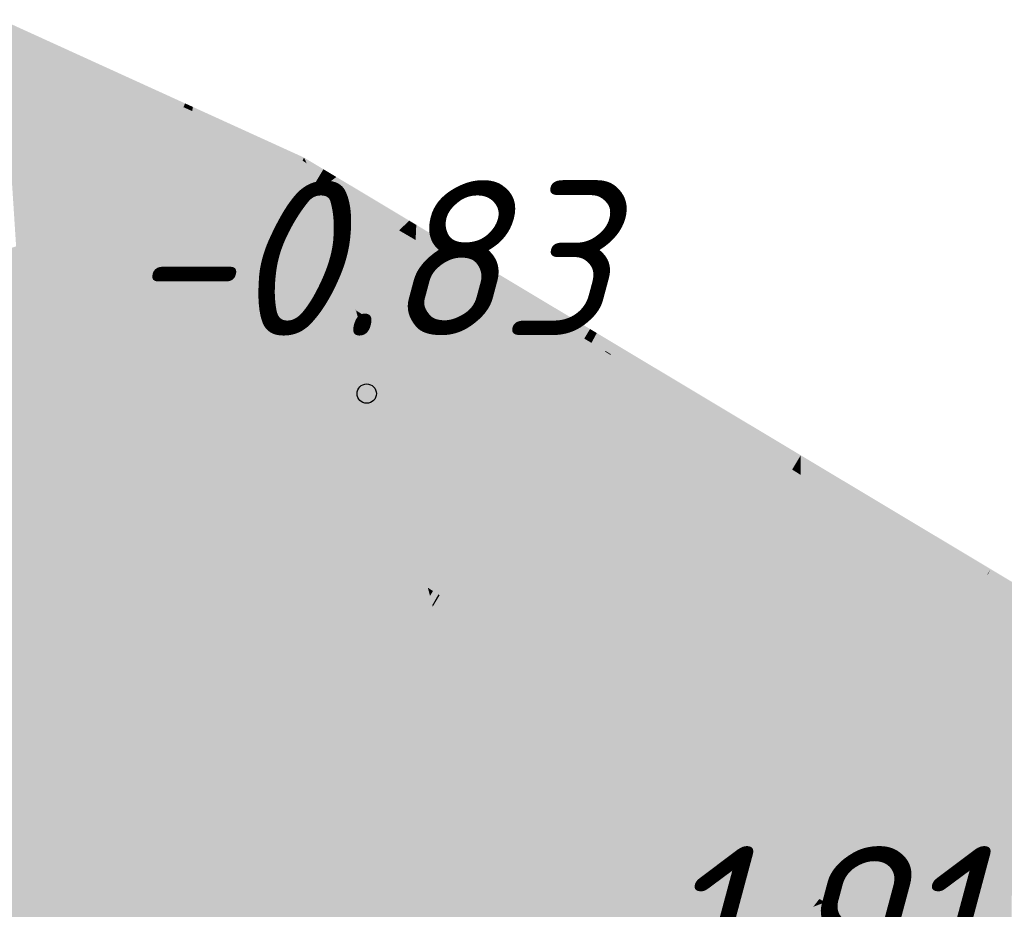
# Model space of a CAD drawing. Header units: metres. Extents: x 30306 to 66711, y 390887 to 402752.
# Tile 52 of 80: x 66176.23 to 66182.58, y 402704.29 to 402710.03. Entities that reach past the tile are written whole.
import ezdxf

# ---------------------------------------------------------------- set-up
doc = ezdxf.new("R2010")
doc.units = ezdxf.units.M
for name, color, linetype in [('GM-C3D-SURFACE-LABELS', 1, 'Continuous'), ('GM-C3D-SURFACE-TIN', 7, 'Continuous'), ('GM-C3D-SURFACE-TIN LABEL', 7, 'Continuous')]:
    doc.layers.add(name, color=color, linetype=linetype)
doc.styles.get("Standard").update_dxf_attribs({"font": 'isocpeur.ttf'})

msp = doc.modelspace()

# ---------------------------------------------------------------- linework, layer by layer
at = {"layer": 'GM-C3D-SURFACE-TIN', "color": 23, "linetype": 'Continuous', "lineweight": -3}
for points in [[(66177.0445, 402709.5771), (66177.2961, 402709.4931), (66176.11, 402710.0337)], [(66177.0445, 402709.5771), (66176.11, 402710.0337), (66176.1125, 402709.9957)], [(66177.2852, 402709.469), (66177.2961, 402709.4931), (66177.0445, 402709.5771)], [(66177.2857, 402709.4687), (66177.2961, 402709.4931), (66177.2852, 402709.469)], [(66177.3251, 402709.451), (66177.2961, 402709.4931), (66177.2857, 402709.4687)], [(66177.3251, 402709.451), (66177.3461, 402709.4703), (66177.2961, 402709.4931)], [(66177.3353, 402709.4465), (66177.3461, 402709.4703), (66177.3251, 402709.451)], [(66177.3418, 402709.4435), (66177.3461, 402709.4703), (66177.3353, 402709.4465)], [(66177.9271, 402709.1806), (66177.3461, 402709.4703), (66177.3418, 402709.4435)], [(66177.9271, 402709.1806), (66178.0638, 402709.1432), (66177.3461, 402709.4703)], [(66178.0537, 402709.1238), (66178.0638, 402709.1432), (66177.9271, 402709.1806)], [(66178.0803, 402709.1068), (66178.0638, 402709.1432), (66178.0537, 402709.1238)], [(66178.0803, 402709.1068), (66178.1889, 402709.0682), (66178.0638, 402709.1432)], [(66178.0803, 402709.1068), (66178.1757, 402709.0461), (66178.1889, 402709.0682)], [(66178.1757, 402709.0461), (66178.2041, 402709.0591), (66178.1889, 402709.0682)], [(66178.1757, 402709.0461), (66178.1868, 402709.0391), (66178.2041, 402709.0591)], [(66178.2007, 402709.0302), (66178.2041, 402709.0591), (66178.1868, 402709.0391)], [(66178.2007, 402709.0302), (66178.2278, 402709.0449), (66178.2041, 402709.0591)], [(66178.2007, 402709.0302), (66178.2176, 402709.0197), (66178.2278, 402709.0449)], [(66178.2176, 402709.0197), (66178.25, 402709.0315), (66178.2278, 402709.0449)], [(66178.2176, 402709.0197), (66178.2332, 402709.01), (66178.25, 402709.0315)], [(66178.2493, 402709.0006), (66178.25, 402709.0315), (66178.2332, 402709.01)], [(66178.2493, 402709.0006), (66178.2724, 402709.0182), (66178.25, 402709.0315)], [(66178.4183, 402708.8939), (66178.2724, 402709.0182), (66178.2493, 402709.0006)], [(66178.4183, 402708.8939), (66178.7427, 402708.7363), (66178.2724, 402709.0182)], [(66178.4183, 402708.8939), (66178.7133, 402708.7078), (66178.7427, 402708.7363)], [(66178.7222, 402708.7021), (66178.7427, 402708.7363), (66178.7133, 402708.7078)], [(66178.7424, 402708.6894), (66178.7427, 402708.7363), (66178.7222, 402708.7021)], [(66178.7424, 402708.6894), (66178.7884, 402708.7089), (66178.7427, 402708.7363)], [(66178.7424, 402708.6894), (66178.7665, 402708.6742), (66178.7884, 402708.7089)], [(66178.7673, 402708.6737), (66178.7884, 402708.7089), (66178.7665, 402708.6742)], [(66178.7863, 402708.6617), (66178.7884, 402708.7089), (66178.7673, 402708.6737)], [(66178.7863, 402708.6617), (66179.9101, 402708.0365), (66178.7884, 402708.7089)], [(66178.7863, 402708.6617), (66179.2144, 402708.3914), (66179.9101, 402708.0365)], [(66179.8735, 402707.9755), (66179.9101, 402708.0365), (66179.2144, 402708.3914)], [(66179.8748, 402707.9747), (66179.9101, 402708.0365), (66179.8735, 402707.9755)], [(66179.8748, 402707.9747), (66179.9537, 402708.0104), (66179.9101, 402708.0365)], [(66179.8748, 402707.9747), (66179.8755, 402707.9742), (66179.9537, 402708.0104)], [(66179.9051, 402707.9555), (66179.9537, 402708.0104), (66179.8755, 402707.9742)], [(66179.9051, 402707.9555), (66179.9167, 402707.9487), (66179.9537, 402708.0104)], [(66179.9167, 402707.9487), (66179.9194, 402707.9471), (66179.9537, 402708.0104)], [(66179.9194, 402707.9471), (66180.0442, 402707.9561), (66179.9537, 402708.0104)], [(66179.9051, 402707.9555), (66179.9165, 402707.9483), (66179.9167, 402707.9487)], [(66179.9165, 402707.9483), (66179.9165, 402707.9483), (66179.9167, 402707.9487)], [(66179.9165, 402707.9483), (66179.9194, 402707.9471), (66179.9167, 402707.9487)], [(66179.9165, 402707.9483), (66179.9191, 402707.9467), (66179.9194, 402707.9471)], [(66179.9191, 402707.9467), (66179.9191, 402707.9467), (66179.9194, 402707.9471)], [(66179.9191, 402707.9467), (66180.0078, 402707.8954), (66179.9194, 402707.9471)], [(66179.9191, 402707.9467), (66180.0057, 402707.892), (66180.0078, 402707.8954)], [(66179.9194, 402707.9471), (66180.0078, 402707.8954), (66180.0442, 402707.9561)], [(66180.0078, 402707.8954), (66180.0438, 402707.8744), (66180.0442, 402707.9561)], [(66180.0438, 402707.8744), (66181.2703, 402707.2212), (66180.0442, 402707.9561)], [(66180.0057, 402707.892), (66180.0057, 402707.892), (66180.0078, 402707.8954)], [(66180.0057, 402707.892), (66180.0438, 402707.8744), (66180.0078, 402707.8954)], [(66180.0057, 402707.892), (66180.041, 402707.8698), (66180.0438, 402707.8744)], [(66180.041, 402707.8698), (66180.0438, 402707.868), (66180.0438, 402707.8744)], [(66180.0438, 402707.868), (66181.2419, 402707.1738), (66180.0438, 402707.8744)], [(66180.0438, 402707.8744), (66181.2419, 402707.1738), (66181.2703, 402707.2212)], [(66180.0438, 402707.868), (66181.215, 402707.129), (66181.2419, 402707.1738)], [(66181.2419, 402707.1738), (66181.2702, 402707.1573), (66181.2703, 402707.2212)], [(66181.2702, 402707.1573), (66182.4964, 402706.4863), (66181.2703, 402707.2212)], [(66181.215, 402707.129), (66181.2702, 402707.1573), (66181.2419, 402707.1738)], [(66181.215, 402707.129), (66181.2421, 402707.1119), (66181.2702, 402707.1573)], [(66181.2701, 402707.0943), (66181.2702, 402707.1573), (66181.2421, 402707.1119)], [(66181.2701, 402707.0943), (66182.476, 402706.4522), (66181.2702, 402707.1573)], [(66181.2702, 402707.1573), (66182.476, 402706.4522), (66182.4964, 402706.4863)], [(66181.2701, 402707.0943), (66182.4243, 402706.366), (66182.476, 402706.4522)], [(66182.4312, 402706.3617), (66182.476, 402706.4522), (66182.4243, 402706.366)], [(66182.4312, 402706.3617), (66182.4787, 402706.4506), (66182.476, 402706.4522)], [(66182.4312, 402706.3617), (66182.4337, 402706.3601), (66182.4787, 402706.4506)], [(66182.435, 402706.3593), (66182.4787, 402706.4506), (66182.4337, 402706.3601)], [(66182.435, 402706.3593), (66182.6395, 402706.3566), (66182.4787, 402706.4506)], [(66182.476, 402706.4522), (66182.4787, 402706.4506), (66182.4964, 402706.4863)], [(66182.4787, 402706.4506), (66182.6589, 402706.3889), (66182.4964, 402706.4863)], [(66182.4787, 402706.4506), (66182.6395, 402706.3566), (66182.6589, 402706.3889)], [(66182.435, 402706.3593), (66182.5845, 402706.2649), (66182.6395, 402706.3566)], [(66182.6444, 402706.2271), (66182.6395, 402706.3566), (66182.5845, 402706.2649)]]:
    msp.add_solid(points, dxfattribs=at)
at = {"layer": 'GM-C3D-SURFACE-TIN', "color": 40, "linetype": 'Continuous', "lineweight": -3}
for points in [[(66176.1196, 402709.8858), (66177.0445, 402709.5771), (66176.1125, 402709.9957)], [(66176.1587, 402709.2833), (66177.2453, 402709.3814), (66176.1196, 402709.8858)], [(66176.1196, 402709.8858), (66177.2453, 402709.3814), (66177.2852, 402709.469)], [(66176.1196, 402709.8858), (66177.2852, 402709.469), (66177.0445, 402709.5771)], [(66177.2453, 402709.3814), (66177.2857, 402709.4687), (66177.2852, 402709.469)], [(66177.2453, 402709.3814), (66177.2478, 402709.3803), (66177.2857, 402709.4687)], [(66177.2478, 402709.3803), (66177.3251, 402709.451), (66177.2857, 402709.4687)], [(66177.2478, 402709.3803), (66177.3353, 402709.4465), (66177.3251, 402709.451)], [(66177.2478, 402709.3803), (66177.2954, 402709.359), (66177.3353, 402709.4465)], [(66177.2954, 402709.359), (66177.3418, 402709.4435), (66177.3353, 402709.4465)], [(66177.2954, 402709.359), (66177.3259, 402709.3453), (66177.3418, 402709.4435)], [(66177.3259, 402709.3453), (66177.9271, 402709.1806), (66177.3418, 402709.4435)], [(66176.1587, 402709.2833), (66177.0235, 402708.8948), (66177.2453, 402709.3814)], [(66177.0235, 402708.8948), (66177.2478, 402709.3803), (66177.2453, 402709.3814)], [(66177.0235, 402708.8948), (66177.0254, 402708.8939), (66177.2478, 402709.3803)], [(66177.037, 402708.8887), (66177.2478, 402709.3803), (66177.0254, 402708.8939)], [(66177.037, 402708.8887), (66177.2954, 402709.359), (66177.2478, 402709.3803)], [(66177.037, 402708.8887), (66177.0736, 402708.8723), (66177.2954, 402709.359)], [(66177.215, 402708.8088), (66177.2954, 402709.359), (66177.0736, 402708.8723)], [(66177.215, 402708.8088), (66177.3259, 402709.3453), (66177.2954, 402709.359)], [(66177.215, 402708.8088), (66177.2375, 402708.7987), (66177.3259, 402709.3453)], [(66177.3292, 402708.7575), (66177.3259, 402709.3453), (66177.2375, 402708.7987)], [(66177.3292, 402708.7575), (66178.0095, 402709.039), (66177.3259, 402709.3453)], [(66177.3259, 402709.3453), (66178.0095, 402709.039), (66178.0537, 402709.1238)], [(66177.3259, 402709.3453), (66178.0537, 402709.1238), (66177.9271, 402709.1806)], [(66178.0095, 402709.039), (66178.0803, 402709.1068), (66178.0537, 402709.1238)], [(66178.0095, 402709.039), (66178.1371, 402708.9818), (66178.0803, 402709.1068)], [(66178.1371, 402708.9818), (66178.1757, 402709.0461), (66178.0803, 402709.1068)], [(66177.3292, 402708.7575), (66177.762, 402708.5631), (66178.0095, 402709.039)], [(66177.8156, 402708.5289), (66178.0095, 402709.039), (66177.762, 402708.5631)], [(66177.8156, 402708.5289), (66178.1371, 402708.9818), (66178.0095, 402709.039)], [(66178.1371, 402708.9818), (66178.1868, 402709.0391), (66178.1757, 402709.0461)], [(66178.1371, 402708.9818), (66178.2007, 402709.0302), (66178.1868, 402709.0391)], [(66178.1371, 402708.9818), (66178.1921, 402708.9572), (66178.2007, 402709.0302)], [(66178.1921, 402708.9572), (66178.2176, 402709.0197), (66178.2007, 402709.0302)], [(66178.1921, 402708.9572), (66178.2332, 402709.01), (66178.2176, 402709.0197)], [(66178.1921, 402708.9572), (66178.2493, 402709.0006), (66178.2332, 402709.01)], [(66178.1921, 402708.9572), (66178.4183, 402708.8939), (66178.2493, 402709.0006)], [(66177.8156, 402708.5289), (66177.8519, 402708.5058), (66178.1371, 402708.9818)], [(66177.8519, 402708.5058), (66178.1921, 402708.9572), (66178.1371, 402708.9818)], [(66177.8519, 402708.5058), (66177.8669, 402708.4962), (66178.1921, 402708.9572)], [(66178.1207, 402708.3343), (66178.1921, 402708.9572), (66177.8669, 402708.4962)], [(66178.1207, 402708.3343), (66178.3483, 402708.3539), (66178.1921, 402708.9572)], [(66178.1921, 402708.9572), (66178.6776, 402708.6732), (66178.4183, 402708.8939)], [(66178.3483, 402708.3539), (66178.6776, 402708.6732), (66178.1921, 402708.9572)], [(66178.6776, 402708.6732), (66178.7133, 402708.7078), (66178.4183, 402708.8939)], [(66178.3483, 402708.3539), (66178.6978, 402708.6614), (66178.6776, 402708.6732)], [(66178.6776, 402708.6732), (66178.7222, 402708.7021), (66178.7133, 402708.7078)], [(66178.6776, 402708.6732), (66178.6978, 402708.6614), (66178.7222, 402708.7021)], [(66178.6978, 402708.6614), (66178.7424, 402708.6894), (66178.7222, 402708.7021)], [(66178.6978, 402708.6614), (66178.7422, 402708.6355), (66178.7424, 402708.6894)], [(66178.7422, 402708.6355), (66178.7665, 402708.6742), (66178.7424, 402708.6894)], [(66178.7422, 402708.6355), (66178.7673, 402708.6737), (66178.7665, 402708.6742)], [(66178.7422, 402708.6355), (66178.7438, 402708.6345), (66178.7673, 402708.6737)], [(66178.7438, 402708.6345), (66178.7863, 402708.6617), (66178.7673, 402708.6737)], [(66178.3981, 402708.1615), (66178.6978, 402708.6614), (66178.3483, 402708.3539)], [(66178.3981, 402708.1615), (66178.7422, 402708.6355), (66178.6978, 402708.6614)], [(66178.3994, 402708.1564), (66178.7422, 402708.6355), (66178.3981, 402708.1615)], [(66178.3994, 402708.1564), (66178.4288, 402708.1379), (66178.7422, 402708.6355)], [(66178.4288, 402708.1379), (66178.7438, 402708.6345), (66178.7422, 402708.6355)], [(66178.4288, 402708.1379), (66178.4289, 402708.1378), (66178.7438, 402708.6345)], [(66178.4289, 402708.1378), (66178.4414, 402708.13), (66178.7438, 402708.6345)], [(66178.4414, 402708.13), (66178.784, 402708.611), (66178.7438, 402708.6345)], [(66178.4414, 402708.13), (66178.4443, 402708.1281), (66178.784, 402708.611)], [(66178.4443, 402708.1281), (66178.7537, 402707.9329), (66178.784, 402708.611)], [(66178.7438, 402708.6345), (66178.784, 402708.611), (66178.7863, 402708.6617)], [(66178.7537, 402707.9329), (66179.8728, 402707.9744), (66178.784, 402708.611)], [(66178.784, 402708.611), (66179.2144, 402708.3914), (66178.7863, 402708.6617)], [(66178.784, 402708.611), (66179.8728, 402707.9744), (66179.8735, 402707.9755)], [(66178.784, 402708.611), (66179.8735, 402707.9755), (66179.2144, 402708.3914)], [(66178.1207, 402708.3343), (66178.2458, 402708.2545), (66178.3483, 402708.3539)], [(66178.3952, 402708.1591), (66178.3483, 402708.3539), (66178.2458, 402708.2545)], [(66178.3952, 402708.1591), (66178.3981, 402708.1615), (66178.3483, 402708.3539)], [(66178.3963, 402708.1584), (66178.3981, 402708.1615), (66178.3952, 402708.1591)], [(66178.3994, 402708.1564), (66178.3981, 402708.1615), (66178.3963, 402708.1584)], [(66178.7537, 402707.9329), (66179.3765, 402707.5399), (66179.8728, 402707.9744)], [(66179.3765, 402707.5399), (66179.5477, 402707.4319), (66179.8728, 402707.9744)], [(66179.5477, 402707.4319), (66179.8742, 402707.9736), (66179.8728, 402707.9744)], [(66179.5477, 402707.4319), (66179.5486, 402707.4314), (66179.8742, 402707.9736)], [(66179.5486, 402707.4314), (66179.5602, 402707.424), (66179.8742, 402707.9736)], [(66179.5602, 402707.424), (66179.9051, 402707.9555), (66179.8742, 402707.9736)], [(66179.8728, 402707.9744), (66179.8748, 402707.9747), (66179.8735, 402707.9755)], [(66179.8728, 402707.9744), (66179.8742, 402707.9736), (66179.8748, 402707.9747)], [(66179.8742, 402707.9736), (66179.8755, 402707.9742), (66179.8748, 402707.9747)], [(66179.8742, 402707.9736), (66179.9051, 402707.9555), (66179.8755, 402707.9742)], [(66179.5602, 402707.424), (66179.9165, 402707.9483), (66179.9051, 402707.9555)], [(66179.5602, 402707.424), (66179.5886, 402707.4061), (66179.9165, 402707.9483)], [(66179.5886, 402707.4061), (66179.5907, 402707.4048), (66179.9165, 402707.9483)], [(66179.5886, 402707.4061), (66179.9165, 402707.9483), (66179.9165, 402707.9483)], [(66179.5907, 402707.4048), (66179.9191, 402707.9467), (66179.9165, 402707.9483)], [(66179.5907, 402707.4048), (66179.5925, 402707.4037), (66179.9191, 402707.9467)], [(66179.5925, 402707.4037), (66179.6168, 402707.3884), (66179.9191, 402707.9467)], [(66179.5925, 402707.4037), (66179.9191, 402707.9467), (66179.9191, 402707.9467)], [(66179.6168, 402707.3884), (66180.0057, 402707.892), (66179.9191, 402707.9467)], [(66179.6168, 402707.3884), (66179.6769, 402707.3504), (66180.0057, 402707.892)], [(66179.6769, 402707.3504), (66179.68, 402707.3485), (66180.0057, 402707.892)], [(66179.6769, 402707.3504), (66180.0057, 402707.892), (66180.0057, 402707.892)], [(66179.68, 402707.3485), (66180.041, 402707.8698), (66180.0057, 402707.892)], [(66179.68, 402707.3485), (66179.7045, 402707.333), (66180.041, 402707.8698)], [(66179.7045, 402707.333), (66180.0438, 402707.868), (66180.041, 402707.8698)], [(66179.7045, 402707.333), (66180.0407, 402707.1209), (66180.0438, 402707.868)], [(66180.0407, 402707.1209), (66181.215, 402707.129), (66180.0438, 402707.868)], [(66180.0407, 402707.1209), (66180.8893, 402706.5855), (66181.215, 402707.129)], [(66180.8893, 402706.5855), (66181.2421, 402707.1119), (66181.215, 402707.129)], [(66180.8893, 402706.5855), (66180.9089, 402706.5731), (66181.2421, 402707.1119)], [(66181.2685, 402706.3462), (66181.2421, 402707.1119), (66180.9089, 402706.5731)], [(66181.2685, 402706.3462), (66181.2701, 402707.0943), (66181.2421, 402707.1119)], [(66181.2685, 402706.3462), (66182.4243, 402706.366), (66181.2701, 402707.0943)], [(66181.2685, 402706.3462), (66182.0986, 402705.8225), (66182.4243, 402706.366)], [(66182.1487, 402705.7909), (66182.4243, 402706.366), (66182.0986, 402705.8225)], [(66182.1487, 402705.7909), (66182.4312, 402706.3617), (66182.4243, 402706.366)], [(66182.1487, 402705.7909), (66182.4337, 402706.3601), (66182.4312, 402706.3617)], [(66182.1487, 402705.7909), (66182.1504, 402705.7897), (66182.4337, 402706.3601)], [(66182.1592, 402705.7842), (66182.4337, 402706.3601), (66182.1504, 402705.7897)], [(66182.1592, 402705.7842), (66182.435, 402706.3593), (66182.4337, 402706.3601)], [(66182.1592, 402705.7842), (66182.5845, 402706.2649), (66182.435, 402706.3593)], [(66182.1592, 402705.7842), (66182.2587, 402705.7214), (66182.5845, 402706.2649)], [(66182.3867, 402705.6407), (66182.5845, 402706.2649), (66182.2587, 402705.7214)], [(66182.3867, 402705.6407), (66182.6444, 402706.2271), (66182.5845, 402706.2649)], [(66182.3867, 402705.6407), (66182.6537, 402705.9848), (66182.6444, 402706.2271)], [(66182.3867, 402705.6407), (66182.6473, 402705.4835), (66182.6537, 402705.9848)]]:
    msp.add_solid(points, dxfattribs=at)
at = {"layer": 'GM-C3D-SURFACE-TIN', "color": 50, "linetype": 'Continuous', "lineweight": -3}
for points in [[(66176.2049, 402708.5702), (66177.0235, 402708.8948), (66176.1587, 402709.2833)], [(66176.2049, 402708.5702), (66176.7616, 402708.3202), (66177.0235, 402708.8948)], [(66176.7616, 402708.3202), (66177.0254, 402708.8939), (66177.0235, 402708.8948)], [(66176.7616, 402708.3202), (66176.7628, 402708.3196), (66177.0254, 402708.8939)], [(66176.7882, 402708.3083), (66177.0254, 402708.8939), (66176.7628, 402708.3196)], [(66176.7882, 402708.3083), (66177.037, 402708.8887), (66177.0254, 402708.8939)], [(66176.7882, 402708.3083), (66177.0736, 402708.8723), (66177.037, 402708.8887)], [(66176.7882, 402708.3083), (66176.8117, 402708.2977), (66177.0736, 402708.8723)], [(66177.12, 402708.1592), (66177.0736, 402708.8723), (66176.8117, 402708.2977)], [(66177.12, 402708.1592), (66177.215, 402708.8088), (66177.0736, 402708.8723)], [(66177.12, 402708.1592), (66177.2375, 402708.7987), (66177.215, 402708.8088)], [(66177.12, 402708.1592), (66177.1331, 402708.1533), (66177.2375, 402708.7987)], [(66177.3331, 402708.0635), (66177.2375, 402708.7987), (66177.1331, 402708.1533)], [(66177.3331, 402708.0635), (66177.3292, 402708.7575), (66177.2375, 402708.7987)], [(66177.3331, 402708.0635), (66177.762, 402708.5631), (66177.3292, 402708.7575)], [(66177.3331, 402708.0635), (66177.4701, 402708.002), (66177.762, 402708.5631)], [(66177.5033, 402707.9808), (66177.762, 402708.5631), (66177.4701, 402708.002)], [(66177.5033, 402707.9808), (66177.8156, 402708.5289), (66177.762, 402708.5631)], [(66177.5033, 402707.9808), (66177.7288, 402708.3005), (66177.8156, 402708.5289)], [(66177.7288, 402708.3005), (66177.8519, 402708.5058), (66177.8156, 402708.5289)], [(66177.7288, 402708.3005), (66177.8669, 402708.4962), (66177.8519, 402708.5058)], [(66177.7288, 402708.3005), (66178.1207, 402708.3343), (66177.8669, 402708.4962)], [(66177.5033, 402707.9808), (66177.5278, 402707.9652), (66177.7288, 402708.3005)], [(66177.5278, 402707.9652), (66178.2458, 402708.2545), (66178.1207, 402708.3343)], [(66177.5278, 402707.9652), (66178.1207, 402708.3343), (66177.7288, 402708.3005)], [(66177.5278, 402707.9652), (66177.7808, 402707.8037), (66178.2458, 402708.2545)], [(66177.8769, 402707.7424), (66178.2458, 402708.2545), (66177.7808, 402707.8037)], [(66177.8769, 402707.7424), (66178.3952, 402708.1591), (66178.2458, 402708.2545)], [(66178.0722, 402707.6178), (66178.3952, 402708.1591), (66177.8769, 402707.7424)], [(66178.0722, 402707.6178), (66178.3963, 402708.1584), (66178.3952, 402708.1591)], [(66178.093, 402707.6045), (66178.3963, 402708.1584), (66178.0722, 402707.6178)], [(66178.093, 402707.6045), (66178.3994, 402708.1564), (66178.3963, 402708.1584)], [(66178.093, 402707.6045), (66178.4114, 402708.1102), (66178.3994, 402708.1564)], [(66178.1018, 402707.5989), (66178.4114, 402708.1102), (66178.093, 402707.6045)], [(66178.1018, 402707.5989), (66178.4169, 402708.0891), (66178.4114, 402708.1102)], [(66178.4114, 402708.1102), (66178.4288, 402708.1379), (66178.3994, 402708.1564)], [(66178.4114, 402708.1102), (66178.4289, 402708.1378), (66178.4288, 402708.1379)], [(66178.4169, 402708.0891), (66178.4289, 402708.1378), (66178.4114, 402708.1102)], [(66178.4169, 402708.0891), (66178.4414, 402708.13), (66178.4289, 402708.1378)], [(66178.4169, 402708.0891), (66178.4443, 402708.1281), (66178.4414, 402708.13)], [(66178.6313, 402707.2611), (66178.4443, 402708.1281), (66178.4169, 402708.0891)], [(66178.6313, 402707.2611), (66178.7537, 402707.9329), (66178.4443, 402708.1281)], [(66178.1172, 402707.5891), (66178.4169, 402708.0891), (66178.1018, 402707.5989)], [(66178.6313, 402707.2611), (66178.4169, 402708.0891), (66178.1172, 402707.5891)], [(66178.6313, 402707.2611), (66178.7212, 402707.2043), (66178.7537, 402707.9329)], [(66178.7212, 402707.2043), (66179.3765, 402707.5399), (66178.7537, 402707.9329)], [(66178.7212, 402707.2043), (66178.8792, 402707.1046), (66179.3765, 402707.5399)], [(66178.8792, 402707.1046), (66179.5477, 402707.4319), (66179.3765, 402707.5399)], [(66178.8792, 402707.1046), (66179.2219, 402706.8884), (66179.5477, 402707.4319)], [(66179.2219, 402706.8884), (66179.5486, 402707.4314), (66179.5477, 402707.4319)], [(66179.2219, 402706.8884), (66179.2224, 402706.8881), (66179.5486, 402707.4314)], [(66179.2224, 402706.8881), (66179.5602, 402707.424), (66179.5486, 402707.4314)], [(66179.2224, 402706.8881), (66179.2457, 402706.8734), (66179.5602, 402707.424)], [(66179.2457, 402706.8734), (66179.5886, 402707.4061), (66179.5602, 402707.424)], [(66179.2457, 402706.8734), (66179.2607, 402706.8639), (66179.5886, 402707.4061)], [(66179.2607, 402706.8639), (66179.5907, 402707.4048), (66179.5886, 402707.4061)], [(66179.2607, 402706.8639), (66179.2649, 402706.8613), (66179.5907, 402707.4048)], [(66179.2649, 402706.8613), (66179.5925, 402707.4037), (66179.5907, 402707.4048)], [(66179.2649, 402706.8613), (66179.2659, 402706.8607), (66179.5925, 402707.4037)], [(66179.2659, 402706.8607), (66179.6168, 402707.3884), (66179.5925, 402707.4037)], [(66179.2659, 402706.8607), (66179.3144, 402706.8301), (66179.6168, 402707.3884)], [(66179.3144, 402706.8301), (66179.6769, 402707.3504), (66179.6168, 402707.3884)], [(66179.3144, 402706.8301), (66179.3482, 402706.8088), (66179.6769, 402707.3504)], [(66179.3482, 402706.8088), (66179.68, 402707.3485), (66179.6769, 402707.3504)], [(66179.3482, 402706.8088), (66179.3542, 402706.805), (66179.68, 402707.3485)], [(66179.3542, 402706.805), (66179.7045, 402707.333), (66179.68, 402707.3485)], [(66179.3542, 402706.805), (66179.368, 402706.7962), (66179.7045, 402707.333)], [(66179.368, 402706.7962), (66180.0407, 402707.1209), (66179.7045, 402707.333)], [(66179.368, 402706.7962), (66180.0375, 402706.3738), (66180.0407, 402707.1209)], [(66180.0375, 402706.3738), (66180.8893, 402706.5855), (66180.0407, 402707.1209)], [(66180.0375, 402706.3738), (66180.5635, 402706.042), (66180.8893, 402706.5855)], [(66180.5635, 402706.042), (66180.9089, 402706.5731), (66180.8893, 402706.5855)], [(66180.5635, 402706.042), (66180.5756, 402706.0343), (66180.9089, 402706.5731)], [(66181.2669, 402705.5981), (66180.9089, 402706.5731), (66180.5756, 402706.0343)], [(66181.2669, 402705.5981), (66181.2685, 402706.3462), (66180.9089, 402706.5731)], [(66181.2669, 402705.5981), (66182.0986, 402705.8225), (66181.2685, 402706.3462)], [(66181.2669, 402705.5981), (66181.7728, 402705.2789), (66182.0986, 402705.8225)], [(66181.8661, 402705.22), (66182.0986, 402705.8225), (66181.7728, 402705.2789)], [(66181.8661, 402705.22), (66182.1487, 402705.7909), (66182.0986, 402705.8225)], [(66181.8661, 402705.22), (66182.1504, 402705.7897), (66182.1487, 402705.7909)], [(66181.8661, 402705.22), (66181.8671, 402705.2194), (66182.1504, 402705.7897)], [(66181.8835, 402705.2091), (66182.1504, 402705.7897), (66181.8671, 402705.2194)], [(66181.8835, 402705.2091), (66182.1592, 402705.7842), (66182.1504, 402705.7897)], [(66181.8835, 402705.2091), (66182.2587, 402705.7214), (66182.1592, 402705.7842)], [(66181.8835, 402705.2091), (66181.933, 402705.1779), (66182.2587, 402705.7214)], [(66181.9965, 402705.1378), (66182.2587, 402705.7214), (66181.933, 402705.1779)], [(66181.9965, 402705.1378), (66182.3867, 402705.6407), (66182.2587, 402705.7214)], [(66181.9965, 402705.1378), (66182.6473, 402705.4835), (66182.3867, 402705.6407)], [(66181.9965, 402705.1378), (66182.6379, 402704.7508), (66182.6473, 402705.4835)]]:
    msp.add_solid(points, dxfattribs=at)
at = {"layer": 'GM-C3D-SURFACE-TIN', "color": 60, "linetype": 'Continuous', "lineweight": -3}
for points in [[(66175.3247, 402708.2734), (66176.2512, 402707.8572), (66176.2049, 402708.5702)], [(66176.2512, 402707.8572), (66176.7616, 402708.3202), (66176.2049, 402708.5702)], [(66176.2512, 402707.8572), (66176.4997, 402707.7456), (66176.7616, 402708.3202)], [(66176.4997, 402707.7456), (66176.7628, 402708.3196), (66176.7616, 402708.3202)], [(66176.4997, 402707.7456), (66176.5002, 402707.7453), (66176.7628, 402708.3196)], [(66176.5393, 402707.7278), (66176.7628, 402708.3196), (66176.5002, 402707.7453)], [(66176.5393, 402707.7278), (66176.7882, 402708.3083), (66176.7628, 402708.3196)], [(66176.5393, 402707.7278), (66176.8117, 402708.2977), (66176.7882, 402708.3083)], [(66176.5393, 402707.7278), (66176.5498, 402707.7231), (66176.8117, 402708.2977)], [(66177.025, 402707.5096), (66176.8117, 402708.2977), (66176.5498, 402707.7231)], [(66177.025, 402707.5096), (66177.12, 402708.1592), (66176.8117, 402708.2977)], [(66177.025, 402707.5096), (66177.1331, 402708.1533), (66177.12, 402708.1592)], [(66177.025, 402707.5096), (66177.0287, 402707.5079), (66177.1331, 402708.1533)], [(66177.1358, 402707.4599), (66177.1331, 402708.1533), (66177.0287, 402707.5079)], [(66177.1358, 402707.4599), (66177.3331, 402708.0635), (66177.1331, 402708.1533)], [(66177.1358, 402707.4599), (66177.3349, 402707.7421), (66177.3331, 402708.0635)], [(66177.3349, 402707.7421), (66177.4701, 402708.002), (66177.3331, 402708.0635)], [(66177.1781, 402707.4408), (66177.5278, 402707.9652), (66177.5033, 402707.9808)], [(66177.1781, 402707.4408), (66177.5033, 402707.9808), (66177.3349, 402707.7421)], [(66177.3349, 402707.7421), (66177.5033, 402707.9808), (66177.4701, 402708.002)], [(66177.1781, 402707.4408), (66177.2037, 402707.4245), (66177.5278, 402707.9652)], [(66177.2037, 402707.4245), (66177.7808, 402707.8037), (66177.5278, 402707.9652)], [(66177.2037, 402707.4245), (66177.3159, 402707.3529), (66177.7808, 402707.8037)], [(66177.3585, 402707.3257), (66177.7808, 402707.8037), (66177.3159, 402707.3529)], [(66177.3585, 402707.3257), (66177.8769, 402707.7424), (66177.7808, 402707.8037)], [(66177.1358, 402707.4599), (66177.1781, 402707.4408), (66177.3349, 402707.7421)], [(66177.7482, 402707.0771), (66177.8769, 402707.7424), (66177.3585, 402707.3257)], [(66177.7482, 402707.0771), (66178.0722, 402707.6178), (66177.8769, 402707.7424)], [(66177.7572, 402707.0713), (66178.0722, 402707.6178), (66177.7482, 402707.0771)], [(66177.7572, 402707.0713), (66178.093, 402707.6045), (66178.0722, 402707.6178)], [(66177.7611, 402707.0689), (66178.093, 402707.6045), (66177.7572, 402707.0713)], [(66177.7611, 402707.0689), (66178.1018, 402707.5989), (66178.093, 402707.6045)], [(66177.7931, 402707.0484), (66178.1018, 402707.5989), (66177.7611, 402707.0689)], [(66177.7931, 402707.0484), (66178.1172, 402707.5891), (66178.1018, 402707.5989)], [(66178.1726, 402706.8063), (66178.1172, 402707.5891), (66177.7931, 402707.0484)], [(66178.1726, 402706.8063), (66178.6313, 402707.2611), (66178.1172, 402707.5891)], [(66178.1726, 402706.8063), (66178.7101, 402706.9566), (66178.6313, 402707.2611)], [(66178.7101, 402706.9566), (66178.7212, 402707.2043), (66178.6313, 402707.2611)], [(66178.7101, 402706.9566), (66178.8792, 402707.1046), (66178.7212, 402707.2043)], [(66178.8632, 402706.3657), (66178.8792, 402707.1046), (66178.7101, 402706.9566)], [(66178.8632, 402706.3657), (66179.2219, 402706.8884), (66178.8792, 402707.1046)], [(66178.6887, 402706.477), (66178.7101, 402706.9566), (66178.1726, 402706.8063)], [(66178.8632, 402706.3657), (66178.7101, 402706.9566), (66178.6887, 402706.477)], [(66178.8632, 402706.3657), (66178.8961, 402706.3449), (66179.2219, 402706.8884)], [(66178.8961, 402706.3449), (66179.2224, 402706.8881), (66179.2219, 402706.8884)], [(66178.8961, 402706.3449), (66178.8962, 402706.3449), (66179.2224, 402706.8881)], [(66178.8962, 402706.3449), (66179.2457, 402706.8734), (66179.2224, 402706.8881)], [(66178.8962, 402706.3449), (66178.9312, 402706.3228), (66179.2457, 402706.8734)], [(66178.9312, 402706.3228), (66179.2607, 402706.8639), (66179.2457, 402706.8734)], [(66178.9312, 402706.3228), (66178.9328, 402706.3217), (66179.2607, 402706.8639)], [(66178.9328, 402706.3217), (66179.2649, 402706.8613), (66179.2607, 402706.8639)], [(66178.9328, 402706.3217), (66178.9391, 402706.3178), (66179.2649, 402706.8613)], [(66178.9391, 402706.3178), (66179.2659, 402706.8607), (66179.2649, 402706.8613)], [(66178.9391, 402706.3178), (66178.9392, 402706.3177), (66179.2659, 402706.8607)], [(66178.9392, 402706.3177), (66179.3144, 402706.8301), (66179.2659, 402706.8607)], [(66178.9392, 402706.3177), (66179.012, 402706.2718), (66179.3144, 402706.8301)], [(66179.012, 402706.2718), (66179.3482, 402706.8088), (66179.3144, 402706.8301)], [(66179.012, 402706.2718), (66179.0194, 402706.2671), (66179.3482, 402706.8088)], [(66179.0194, 402706.2671), (66179.3542, 402706.805), (66179.3482, 402706.8088)], [(66179.0194, 402706.2671), (66179.0284, 402706.2614), (66179.3542, 402706.805)], [(66179.0284, 402706.2614), (66179.368, 402706.7962), (66179.3542, 402706.805)], [(66179.0284, 402706.2614), (66179.0316, 402706.2594), (66179.368, 402706.7962)], [(66179.0316, 402706.2594), (66180.0375, 402706.3738), (66179.368, 402706.7962)], [(66179.0316, 402706.2594), (66180.0343, 402705.6267), (66180.0375, 402706.3738)], [(66180.0343, 402705.6267), (66180.5635, 402706.042), (66180.0375, 402706.3738)], [(66180.0343, 402705.6267), (66180.2377, 402705.4984), (66180.5635, 402706.042)], [(66180.2377, 402705.4984), (66180.5756, 402706.0343), (66180.5635, 402706.042)], [(66180.2377, 402705.4984), (66180.2424, 402705.4955), (66180.5756, 402706.0343)], [(66181.2653, 402704.8501), (66180.5756, 402706.0343), (66180.2424, 402705.4955)], [(66181.2653, 402704.8501), (66181.2669, 402705.5981), (66180.5756, 402706.0343)], [(66181.2653, 402704.8501), (66181.7728, 402705.2789), (66181.2669, 402705.5981)], [(66181.2653, 402704.8501), (66181.447, 402704.7354), (66181.7728, 402705.2789)], [(66181.5836, 402704.6492), (66181.7728, 402705.2789), (66181.447, 402704.7354)], [(66181.5836, 402704.6492), (66181.8661, 402705.22), (66181.7728, 402705.2789)], [(66181.5836, 402704.6492), (66181.8671, 402705.2194), (66181.8661, 402705.22)], [(66181.5836, 402704.6492), (66181.5838, 402704.6491), (66181.8671, 402705.2194)], [(66181.6064, 402704.6349), (66181.8671, 402705.2194), (66181.5838, 402704.6491)], [(66181.6064, 402704.6349), (66181.8835, 402705.2091), (66181.8671, 402705.2194)], [(66181.6064, 402704.6349), (66181.6113, 402704.6412), (66181.8835, 402705.2091)], [(66181.6113, 402704.6412), (66181.933, 402705.1779), (66181.8835, 402705.2091)], [(66181.6113, 402704.6412), (66181.9965, 402705.1378), (66181.933, 402705.1779)], [(66181.635, 402704.6176), (66181.9965, 402705.1378), (66181.6113, 402704.6412)], [(66181.635, 402704.6176), (66182.6379, 402704.7508), (66181.9965, 402705.1378)], [(66181.635, 402704.6176), (66182.6285, 402704.0182), (66182.6379, 402704.7508)], [(66181.6064, 402704.6349), (66181.6072, 402704.6344), (66181.6113, 402704.6412)], [(66181.635, 402704.6176), (66181.6113, 402704.6412), (66181.6072, 402704.6344)]]:
    msp.add_solid(points, dxfattribs=at)
at = {"layer": 'GM-C3D-SURFACE-TIN', "color": 70, "linetype": 'Continuous', "lineweight": -3}
for points in [[(66176.2885, 402707.2822), (66175.3247, 402708.2734), (66175.0998, 402707.8171)], [(66176.2885, 402707.2822), (66176.2512, 402707.8572), (66175.3247, 402708.2734)], [(66176.2885, 402707.2822), (66176.4997, 402707.7456), (66176.2512, 402707.8572)], [(66176.2885, 402707.2822), (66175.0998, 402707.8171), (66175.0272, 402707.6775)], [(66176.2885, 402707.2822), (66176.5002, 402707.7453), (66176.4997, 402707.7456)], [(66176.2885, 402707.2822), (66176.5393, 402707.7278), (66176.5002, 402707.7453)], [(66176.2885, 402707.2822), (66176.3386, 402707.2598), (66176.5393, 402707.7278)], [(66176.3386, 402707.2598), (66176.5498, 402707.7231), (66176.5393, 402707.7278)], [(66176.3386, 402707.2598), (66177.025, 402707.5096), (66176.5498, 402707.7231)], [(66175.9952, 402706.6404), (66176.2659, 402707.1291), (66175.0272, 402707.6775)], [(66176.2885, 402707.2822), (66175.0272, 402707.6775), (66176.2659, 402707.1291)], [(66176.3386, 402707.2598), (66176.9868, 402707.2488), (66177.025, 402707.5096)], [(66176.9868, 402707.2488), (66177.0287, 402707.5079), (66177.025, 402707.5096)], [(66176.9868, 402707.2488), (66177.1358, 402707.4599), (66177.0287, 402707.5079)], [(66176.9456, 402706.9938), (66177.1781, 402707.4408), (66177.1358, 402707.4599)], [(66176.9456, 402706.9938), (66177.1358, 402707.4599), (66176.9868, 402707.2488)], [(66176.9456, 402706.9938), (66177.2037, 402707.4245), (66177.1781, 402707.4408)], [(66176.9456, 402706.9938), (66177.3159, 402707.3529), (66177.2037, 402707.4245)], [(66176.9456, 402706.9938), (66177.3585, 402707.3257), (66177.3159, 402707.3529)], [(66176.2885, 402707.2822), (66176.2659, 402707.1291), (66176.3386, 402707.2598)], [(66176.9456, 402706.9938), (66177.7482, 402707.0771), (66177.3585, 402707.3257)], [(66176.3386, 402707.2598), (66176.2659, 402707.1291), (66176.7327, 402706.8886)], [(66176.3386, 402707.2598), (66176.7327, 402706.8886), (66176.7854, 402706.9632)], [(66176.3386, 402707.2598), (66176.7854, 402706.9632), (66176.8186, 402707.0103)], [(66176.3386, 402707.2598), (66176.8186, 402707.0103), (66176.8397, 402707.0402)], [(66176.3386, 402707.2598), (66176.8397, 402707.0402), (66176.9868, 402707.2488)], [(66176.8397, 402707.0402), (66176.9456, 402706.9938), (66176.9868, 402707.2488)], [(66176.2805, 402706.4752), (66176.2659, 402707.1291), (66175.9952, 402706.6404)], [(66176.2805, 402706.4752), (66176.7327, 402706.8886), (66176.2659, 402707.1291)], [(66176.8397, 402707.0402), (66176.8186, 402707.0103), (66176.9456, 402706.9938)], [(66176.9456, 402706.9938), (66177.4968, 402706.6578), (66177.7482, 402707.0771)], [(66177.4968, 402706.6578), (66177.7572, 402707.0713), (66177.7482, 402707.0771)], [(66177.4968, 402706.6578), (66177.7611, 402707.0689), (66177.7572, 402707.0713)], [(66177.4968, 402706.6578), (66177.7931, 402707.0484), (66177.7611, 402707.0689)], [(66177.4968, 402706.6578), (66177.5424, 402706.6301), (66177.7931, 402707.0484)], [(66177.5424, 402706.6301), (66178.1726, 402706.8063), (66177.7931, 402707.0484)], [(66176.7854, 402706.9632), (66176.7327, 402706.8886), (66177.4702, 402706.5086)], [(66176.8186, 402707.0103), (66176.7854, 402706.9632), (66177.4968, 402706.6578)], [(66176.7854, 402706.9632), (66177.4702, 402706.5086), (66177.4968, 402706.6578)], [(66176.9456, 402706.9938), (66176.8186, 402707.0103), (66177.4968, 402706.6578)], [(66176.2805, 402706.4752), (66176.3937, 402706.408), (66176.7327, 402706.8886)], [(66176.3937, 402706.408), (66177.4702, 402706.5086), (66176.7327, 402706.8886)], [(66177.5424, 402706.6301), (66178.6887, 402706.477), (66178.1726, 402706.8063)], [(66177.4968, 402706.6578), (66177.4702, 402706.5086), (66177.5424, 402706.6301)], [(66177.5424, 402706.6301), (66177.4702, 402706.5086), (66178.6657, 402705.9604)], [(66177.5424, 402706.6301), (66178.6657, 402705.9604), (66178.6887, 402706.477)], [(66176.3937, 402706.408), (66176.5548, 402706.3122), (66177.4702, 402706.5086)], [(66176.5548, 402706.3122), (66177.1449, 402705.9612), (66177.4702, 402706.5086)], [(66177.4581, 402705.7205), (66177.4702, 402706.5086), (66177.1449, 402705.9612)], [(66177.4581, 402705.7205), (66178.6356, 402705.8181), (66177.4702, 402706.5086)], [(66177.4702, 402706.5086), (66178.6356, 402705.8181), (66178.6657, 402705.9604)], [(66178.6657, 402705.9604), (66178.8632, 402706.3657), (66178.6887, 402706.477)], [(66178.6657, 402705.9604), (66178.8769, 402706.3128), (66178.8632, 402706.3657)], [(66178.8769, 402706.3128), (66178.8961, 402706.3449), (66178.8632, 402706.3657)], [(66178.892, 402706.2543), (66178.8962, 402706.3449), (66178.8769, 402706.3128)], [(66178.8769, 402706.3128), (66178.8962, 402706.3449), (66178.8961, 402706.3449)], [(66178.892, 402706.2543), (66178.9312, 402706.3228), (66178.8962, 402706.3449)], [(66178.892, 402706.2543), (66178.9328, 402706.3217), (66178.9312, 402706.3228)], [(66178.8948, 402706.2438), (66178.9328, 402706.3217), (66178.892, 402706.2543)], [(66178.8948, 402706.2438), (66178.9391, 402706.3178), (66178.9328, 402706.3217)], [(66178.6657, 402705.9604), (66178.892, 402706.2543), (66178.8769, 402706.3128)], [(66178.8948, 402706.2438), (66178.9392, 402706.3177), (66178.9391, 402706.3178)], [(66178.9278, 402706.1163), (66178.9392, 402706.3177), (66178.8948, 402706.2438)], [(66178.9278, 402706.1163), (66179.012, 402706.2718), (66178.9392, 402706.3177)], [(66178.9278, 402706.1163), (66179.0194, 402706.2671), (66179.012, 402706.2718)], [(66178.9319, 402706.1004), (66179.0194, 402706.2671), (66178.9278, 402706.1163)], [(66178.9319, 402706.1004), (66179.0284, 402706.2614), (66179.0194, 402706.2671)], [(66178.9319, 402706.1004), (66179.0316, 402706.2594), (66179.0284, 402706.2614)], [(66180.0323, 402705.1558), (66179.0316, 402706.2594), (66178.9319, 402706.1004)], [(66180.0323, 402705.1558), (66180.0343, 402705.6267), (66179.0316, 402706.2594)], [(66178.6657, 402705.9604), (66178.7093, 402705.9344), (66178.892, 402706.2543)], [(66178.7093, 402705.9344), (66178.8948, 402706.2438), (66178.892, 402706.2543)], [(66178.7093, 402705.9344), (66178.9278, 402706.1163), (66178.8948, 402706.2438)], [(66178.7093, 402705.9344), (66178.8003, 402705.8808), (66178.9278, 402706.1163)], [(66178.8003, 402705.8808), (66178.9319, 402706.1004), (66178.9278, 402706.1163)], [(66178.8003, 402705.8808), (66179.0226, 402705.75), (66178.9319, 402706.1004)], [(66179.0226, 402705.75), (66180.0323, 402705.1558), (66178.9319, 402706.1004)], [(66178.6657, 402705.9604), (66178.6356, 402705.8181), (66178.7093, 402705.9344)], [(66178.7093, 402705.9344), (66178.6356, 402705.8181), (66178.8003, 402705.8808)], [(66178.8003, 402705.8808), (66178.6356, 402705.8181), (66179.0226, 402705.75)], [(66177.4581, 402705.7205), (66178.2056, 402705.1419), (66178.6356, 402705.8181)], [(66178.2056, 402705.1419), (66179.0783, 402705.5351), (66178.6356, 402705.8181)], [(66178.6356, 402705.8181), (66179.0783, 402705.5351), (66179.0567, 402705.6184)], [(66178.6356, 402705.8181), (66179.0567, 402705.6184), (66179.0226, 402705.75)], [(66179.0226, 402705.75), (66179.0567, 402705.6184), (66180.0323, 402705.1558)], [(66180.0323, 402705.1558), (66180.2377, 402705.4984), (66180.0343, 402705.6267)], [(66179.0567, 402705.6184), (66179.0783, 402705.5351), (66180.0323, 402705.1558)], [(66178.2056, 402705.1419), (66178.4519, 402704.9225), (66179.0783, 402705.5351)], [(66179.3952, 402704.0821), (66179.0783, 402705.5351), (66178.4519, 402704.9225)], [(66179.3952, 402704.0821), (66179.4534, 402704.0868), (66179.0783, 402705.5351)], [(66179.4534, 402704.0868), (66181.1322, 402704.2221), (66179.0783, 402705.5351)], [(66179.0783, 402705.5351), (66181.1322, 402704.2221), (66180.0323, 402705.1558)], [(66180.0323, 402705.1558), (66180.2424, 402705.4955), (66180.2377, 402705.4984)], [(66180.0323, 402705.1558), (66181.2653, 402704.8501), (66180.2424, 402705.4955)], [(66180.0323, 402705.1558), (66181.2644, 402704.4308), (66181.2653, 402704.8501)], [(66180.0323, 402705.1558), (66181.1322, 402704.2221), (66181.2644, 402704.4308)], [(66181.2644, 402704.4308), (66181.447, 402704.7354), (66181.2653, 402704.8501)], [(66181.2644, 402704.4308), (66181.5836, 402704.6492), (66181.447, 402704.7354)], [(66181.2644, 402704.4308), (66181.5239, 402704.5285), (66181.5836, 402704.6492)], [(66181.4276, 402704.3348), (66181.6072, 402704.6344), (66181.6064, 402704.6349)], [(66181.4276, 402704.3348), (66181.6064, 402704.6349), (66181.5239, 402704.5285)], [(66181.4276, 402704.3348), (66181.635, 402704.6176), (66181.6072, 402704.6344)], [(66181.4276, 402704.3348), (66182.6236, 402703.631), (66181.635, 402704.6176)], [(66181.5239, 402704.5285), (66181.5838, 402704.6491), (66181.5836, 402704.6492)], [(66181.5239, 402704.5285), (66181.6064, 402704.6349), (66181.5838, 402704.6491)], [(66182.6236, 402703.631), (66182.6285, 402704.0182), (66181.635, 402704.6176)], [(66181.2644, 402704.4308), (66181.3905, 402704.3566), (66181.5239, 402704.5285)], [(66181.3905, 402704.3566), (66181.4276, 402704.3348), (66181.5239, 402704.5285)], [(66181.2644, 402704.4308), (66181.1322, 402704.2221), (66181.3508, 402704.3055)], [(66181.2644, 402704.4308), (66181.3508, 402704.3055), (66181.3905, 402704.3566)], [(66181.3905, 402704.3566), (66181.3508, 402704.3055), (66181.4276, 402704.3348)], [(66181.3508, 402704.3055), (66181.1322, 402704.2221), (66181.2499, 402704.1755)], [(66181.4276, 402704.3348), (66181.3508, 402704.3055), (66181.2499, 402704.1755)], [(66181.4276, 402704.3348), (66181.2499, 402704.1755), (66182.6236, 402703.631)]]:
    msp.add_solid(points, dxfattribs=at)
at = {"layer": 'GM-C3D-SURFACE-TIN', "color": 90, "linetype": 'Continuous', "lineweight": -3}
for points in [[(66175.1759, 402705.1614), (66176.2805, 402706.4752), (66175.9952, 402706.6404)], [(66175.1759, 402705.1614), (66176.2854, 402706.2544), (66176.2805, 402706.4752)], [(66176.2854, 402706.2544), (66176.3937, 402706.408), (66176.2805, 402706.4752)], [(66176.2854, 402706.2544), (66176.5548, 402706.3122), (66176.3937, 402706.408)], [(66176.3226, 402704.5777), (66176.5548, 402706.3122), (66176.2854, 402706.2544)], [(66176.3226, 402704.5777), (66177.1449, 402705.9612), (66176.5548, 402706.3122)], [(66175.1759, 402705.1614), (66175.4249, 402705.0347), (66176.2854, 402706.2544)], [(66175.4249, 402705.0347), (66176.3226, 402704.5777), (66176.2854, 402706.2544)], [(66176.3226, 402704.5777), (66177.4581, 402705.7205), (66177.1449, 402705.9612)], [(66176.3226, 402704.5777), (66177.4307, 402703.9238), (66177.4581, 402705.7205)], [(66177.4307, 402703.9238), (66178.2056, 402705.1419), (66177.4581, 402705.7205)], [(66177.4307, 402703.9238), (66178.4519, 402704.9225), (66178.2056, 402705.1419)], [(66175.2, 402704.7158), (66176.3226, 402704.5777), (66175.4249, 402705.0347)], [(66177.4307, 402703.9238), (66179.3952, 402704.0821), (66178.4519, 402704.9225)], [(66175.8607, 402703.7975), (66176.3226, 402704.5777), (66175.2, 402704.7158)], [(66175.8607, 402703.7975), (66176.3355, 402703.6346), (66176.3226, 402704.5777)], [(66176.3355, 402703.6346), (66177.4307, 402703.9238), (66176.3226, 402704.5777)]]:
    msp.add_solid(points, dxfattribs=at)
at = {"layer": 'GM-C3D-SURFACE-TIN LABEL', "color": 6, "linetype": 'Continuous', "lineweight": -3}
msp.add_circle((66178.4683, 402707.6192, -0.83), 0.0625, dxfattribs=at)

# ---------------------------------------------------------------- texts
at = {"layer": 'GM-C3D-SURFACE-LABELS', "color": 10, "linetype": 'Continuous', "lineweight": -3, "char_height": 1, "attachment_point": 8}
for s, insert in [('{\\fISOCPEUR|b0|i1|c0|p34;-0.83}', (66178.4683, 402707.9942, -0.83)), ('{\\fISOCPEUR|b0|i1|c0|p34;-1.91}', (66181.0257, 402703.6978, -1.9123))]:
    msp.add_mtext(s, dxfattribs=dict(at, insert=insert))

doc.saveas('drawing.dxf')
